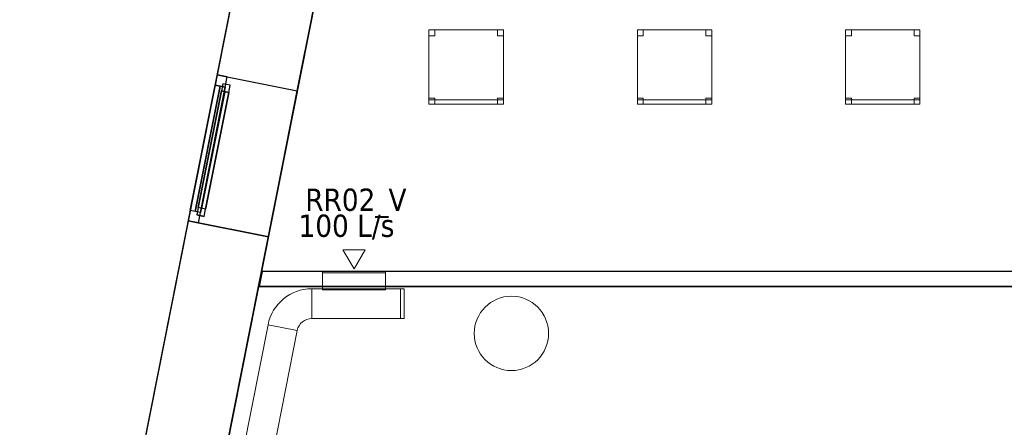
# Model space of a CAD drawing. Header units: metres. Extents: x 397.7 to 427.5, y 12.7 to 28.4.
# Tile 3 of 142: x 397.7 to 404.3, y 17.2 to 19.9. Entities that reach past the tile are written whole.
import ezdxf

# ---------------------------------------------------------------- set-up
doc = ezdxf.new("R2010")
doc.units = ezdxf.units.M
doc.layers.add('01_CARPINTERIA', color=5, linetype='Continuous', lineweight=25, true_color=0x0000ff)
doc.layers.add('01_SUELOS', color=7, linetype='Continuous', lineweight=25, true_color=0x007f00)
for name, color, linetype, lineweight in [('02_MOBILIARIO', 7, 'Continuous', 18), ('A-COLS-____-MCUT', 7, 'Continuous', 18), ('A-COLS-____-OTLN', 7, 'Continuous', 18), ('A-DETL-____-MBND', 7, 'Continuous', 18), ('A-GENM-____-OTLN', 7, 'Continuous', 18), ('A-WALL-____-MCUT', 7, 'Continuous', 25), ('A-WALL-____-OTLN', 7, 'Continuous', 25), ('M-HVAC-CDFF-IDEN', 7, 'Continuous', 30), ('M-HVAC-CDFF-OTLN', 7, 'Continuous', 18), ('M-HVAC-DUCT-OTLN', 7, 'Continuous', 18)]:
    doc.layers.add(name, color=color, linetype=linetype, lineweight=lineweight)
doc.styles.add('Tahoma_2', font='tahoma.ttf', dxfattribs={"height": 0.15})

# ---------------------------------------------------------------- blocks, each defined once
blk = doc.blocks.new('Family - LONDR55-XX_ZZ-ARQ-CAA-M3D-Londres55-152793-05_CLI_AIRE_P2')
at = {"layer": '01_SUELOS', "color": 9, "true_color": 0xaad4aa}
for p, q in [((2.9616, 14.9476), (0, 0)), ((0, 0), (2.9616, 14.9476))]:
    blk.add_line(p, q, dxfattribs=at)
blk = doc.blocks.new('Forma directa - LONDR55-XX_ZZ-ARQ-CAA-M3D-Londres55-152687-05_CLI_AIRE_P2')
at = {"layer": '01_CARPINTERIA', "color": 161, "true_color": 0xaaaaff}
for p, q in [((0.07, 0.07), (0, 0.07)), ((0, 0.07), (0, 0)), ((0.07, 0.07), (0, 0.07)), ((0, 0.07), (0, 0)), ((0.1, 0.1), (0.05, 0.1)), ((0.05, 0.1), (0.05, 0.05)), ((0.1, 0.1), (0.05, 0.1)), ((0.05, 0.1), (0.05, 0.05)), ((0.07, 0.07), (0.93, 0.07)), ((0.93, 0.07), (0.07, 0.07)), ((0.07, 0.07), (0.07, 0)), ((0.07, 0), (0.07, 0.07)), ((0.07, 0), (0.07, 0.07)), ((0.07, 0.07), (0.07, 0)), ((0.1, 0.05), (0.1, 0.1)), ((0.1, 0.1), (0.1, 0.05)), ((0.1, 0.1), (0.9, 0.1)), ((0.9, 0.1), (0.1, 0.1)), ((0.1, 0.1), (0.1, 0.05)), ((0.1, 0.05), (0.1, 0.1)), ((0.9, 0.075), (0.1, 0.075)), ((0.9, 0.075), (0.1, 0.075)), ((0.95, 0.1), (0.9, 0.1)), ((0.9, 0.1), (0.9, 0.05)), ((0.95, 0.1), (0.9, 0.1)), ((0.9, 0.1), (0.9, 0.05)), ((0.9, 0.1), (0.9, 0.05)), ((0.9, 0.1), (0.9, 0.05)), ((0.93, 0.07), (0.93, 0)), ((0.93, 0.07), (0.93, 0)), ((1, 0.07), (0.93, 0.07)), ((0.93, 0.07), (0.93, 0)), ((1, 0.07), (0.93, 0.07)), ((0.93, 0.07), (0.93, 0)), ((0.95, 0.05), (0.95, 0.1)), ((0.95, 0.1), (0.95, 0.05)), ((1, 0), (1, 0.07)), ((1, 0.07), (1, 0)), ((0, 0), (0.07, 0)), ((0, 0), (0.07, 0)), ((0.05, 0.05), (0.1, 0.05)), ((0.05, 0.05), (0.1, 0.05)), ((0.93, 0.035), (0.07, 0.035)), ((0.07, 0.035), (0.93, 0.035)), ((0.07, 0), (0.93, 0)), ((0.93, 0), (0.07, 0)), ((0.1, 0.05), (0.9, 0.05)), ((0.9, 0.05), (0.1, 0.05)), ((0.9, 0.05), (0.95, 0.05)), ((0.9, 0.05), (0.95, 0.05)), ((0.93, 0), (1, 0)), ((0.93, 0), (1, 0))]:
    blk.add_line(p, q, dxfattribs=at)
blk = doc.blocks.new('Forma directa - Finestra P2-152998-05_CLI_AIRE_P2')
at = {"xscale": 1.00000002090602, "yscale": 1.00000002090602, "zscale": 1.00000002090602}
blk.add_blockref('Forma directa - LONDR55-XX_ZZ-ARQ-CAA-M3D-Londres55-152687-05_CLI_AIRE_P2', (0, 0), dxfattribs=at)
blk = doc.blocks.new('Family - Pilar P2-153063-05_CLI_AIRE_P2')
at = {"layer": 'A-COLS-____-MCUT', "color": 253, "true_color": 0xaaaaaa}
for start, end in [(360, 180), (180, 360)]:
    blk.add_arc((0.25, 0.25), 0.25, start, end, dxfattribs=at)
at = {"layer": 'A-COLS-____-OTLN', "color": 253, "true_color": 0xaaaaaa}
for start, end in [(360, 180), (180, 360)]:
    blk.add_arc((0.25, 0.25), 0.25, start, end, dxfattribs=at)
blk = doc.blocks.new('Family - Cadira d_Oficina_P2-153073-05_CLI_AIRE_P2')
at = {"layer": 'A-DETL-____-MBND', "color": 253, "true_color": 0xaaaaaa}
for p, q in [((0, 0.46), (0, 0.5)), ((0, 0.5), (0.04, 0.5)), ((0.04, 0.5), (0, 0.5)), ((0, 0.5), (0, 0.46)), ((0, 0.5), (0.5, 0.5)), ((0, 0), (0, 0.5)), ((0.5, 0.5), (0, 0.5)), ((0, 0.5), (0, 0)), ((0.04, 0.5), (0.04, 0.46)), ((0.04, 0.46), (0.04, 0.5)), ((0.46, 0.46), (0.46, 0.5)), ((0.46, 0.5), (0.5, 0.5)), ((0.5, 0.5), (0.46, 0.5)), ((0.46, 0.5), (0.46, 0.46)), ((0.5, 0.5), (0.5, 0)), ((0.5, 0), (0.5, 0.5)), ((0.5, 0.5), (0.5, 0.46)), ((0.5, 0.46), (0.5, 0.5)), ((0.04, 0.46), (0, 0.46)), ((0, 0.46), (0.04, 0.46)), ((0.5, 0.46), (0.46, 0.46)), ((0.46, 0.46), (0.5, 0.46)), ((0, 0), (0, 0.04)), ((0, 0.04), (0.04, 0.04)), ((0.04, 0.04), (0, 0.04)), ((0, 0.04), (0, 0)), ((0, 0), (0, 0.03)), ((0, 0.03), (0.5, 0.03)), ((0.5, 0.03), (0, 0.03)), ((0, 0.03), (0, 0)), ((0.04, 0), (0, 0)), ((0, 0), (0.04, 0)), ((0.5, 0), (0, 0)), ((0, 0), (0.5, 0)), ((0.5, 0), (0, 0)), ((0, 0), (0.5, 0)), ((0.04, 0.04), (0.04, 0)), ((0.04, 0), (0.04, 0.04)), ((0.46, 0), (0.46, 0.04)), ((0.46, 0.04), (0.5, 0.04)), ((0.5, 0.04), (0.46, 0.04)), ((0.46, 0.04), (0.46, 0)), ((0.5, 0), (0.46, 0)), ((0.5, 0.04), (0.5, 0)), ((0.5, 0), (0.5, 0.04)), ((0.5, 0.03), (0.5, 0)), ((0.5, 0), (0.5, 0.03)), ((0.46, 0), (0.5, 0))]:
    blk.add_line(p, q, dxfattribs=at)
blk = doc.blocks.new('Family - Cadira d_Oficina_P2-153194-05_CLI_AIRE_P2')
at = {"layer": 'A-DETL-____-MBND', "color": 253, "true_color": 0xaaaaaa}
for p, q in [((0, 0.46), (0, 0.5)), ((0, 0.5), (0.04, 0.5)), ((0.04, 0.5), (0, 0.5)), ((0, 0.5), (0, 0.46)), ((0, 0.5), (0.5, 0.5)), ((0, 0), (0, 0.5)), ((0.5, 0.5), (0, 0.5)), ((0, 0.5), (0, 0)), ((0.04, 0.5), (0.04, 0.46)), ((0.04, 0.46), (0.04, 0.5)), ((0.46, 0.46), (0.46, 0.5)), ((0.46, 0.5), (0.5, 0.5)), ((0.5, 0.5), (0.46, 0.5)), ((0.46, 0.5), (0.46, 0.46)), ((0.5, 0.5), (0.5, 0.46)), ((0.5, 0.46), (0.5, 0.5)), ((0.5, 0.5), (0.5, 0)), ((0.5, 0), (0.5, 0.5)), ((0.04, 0.46), (0, 0.46)), ((0, 0.46), (0.04, 0.46)), ((0.5, 0.46), (0.46, 0.46)), ((0.46, 0.46), (0.5, 0.46)), ((0, 0), (0, 0.04)), ((0, 0.04), (0.04, 0.04)), ((0.04, 0.04), (0, 0.04)), ((0, 0.04), (0, 0)), ((0, 0), (0, 0.03)), ((0, 0.03), (0.5, 0.03)), ((0.5, 0.03), (0, 0.03)), ((0, 0.03), (0, 0)), ((0.5, 0), (0, 0)), ((0, 0), (0.5, 0)), ((0.5, 0), (0, 0)), ((0, 0), (0.5, 0)), ((0.04, 0), (0, 0)), ((0, 0), (0.04, 0)), ((0.04, 0.04), (0.04, 0)), ((0.04, 0), (0.04, 0.04)), ((0.46, 0), (0.46, 0.04)), ((0.46, 0.04), (0.5, 0.04)), ((0.5, 0.04), (0.46, 0.04)), ((0.46, 0.04), (0.46, 0)), ((0.5, 0), (0.46, 0)), ((0.5, 0.04), (0.5, 0)), ((0.5, 0), (0.5, 0.04)), ((0.5, 0.03), (0.5, 0)), ((0.5, 0), (0.5, 0.03)), ((0.46, 0), (0.5, 0))]:
    blk.add_line(p, q, dxfattribs=at)
blk = doc.blocks.new('Family - Cadira d_Oficina_P2-153231-05_CLI_AIRE_P2')
at = {"layer": 'A-DETL-____-MBND', "color": 253, "true_color": 0xaaaaaa}
for p, q in [((0, 0.46), (0, 0.5)), ((0, 0.5), (0.04, 0.5)), ((0.04, 0.5), (0, 0.5)), ((0, 0.5), (0, 0.46)), ((0, 0.5), (0.5, 0.5)), ((0, 0), (0, 0.5)), ((0.5, 0.5), (0, 0.5)), ((0, 0.5), (0, 0)), ((0.04, 0.5), (0.04, 0.46)), ((0.04, 0.46), (0.04, 0.5)), ((0.46, 0.46), (0.46, 0.5)), ((0.46, 0.5), (0.5, 0.5)), ((0.5, 0.5), (0.46, 0.5)), ((0.46, 0.5), (0.46, 0.46)), ((0.5, 0.5), (0.5, 0)), ((0.5, 0), (0.5, 0.5)), ((0.5, 0.5), (0.5, 0.46)), ((0.5, 0.46), (0.5, 0.5)), ((0.04, 0.46), (0, 0.46)), ((0, 0.46), (0.04, 0.46)), ((0.5, 0.46), (0.46, 0.46)), ((0.46, 0.46), (0.5, 0.46)), ((0, 0), (0, 0.04)), ((0, 0.04), (0.04, 0.04)), ((0.04, 0.04), (0, 0.04)), ((0, 0.04), (0, 0)), ((0, 0), (0, 0.03)), ((0, 0.03), (0.5, 0.03)), ((0.5, 0.03), (0, 0.03)), ((0, 0.03), (0, 0)), ((0.5, 0), (0, 0)), ((0, 0), (0.5, 0)), ((0.04, 0), (0, 0)), ((0, 0), (0.04, 0)), ((0.5, 0), (0, 0)), ((0, 0), (0.5, 0)), ((0.04, 0.04), (0.04, 0)), ((0.04, 0), (0.04, 0.04)), ((0.46, 0), (0.46, 0.04)), ((0.46, 0.04), (0.5, 0.04)), ((0.5, 0.04), (0.46, 0.04)), ((0.46, 0.04), (0.46, 0)), ((0.5, 0), (0.46, 0)), ((0.5, 0.04), (0.5, 0)), ((0.5, 0), (0.5, 0.04)), ((0.5, 0.03), (0.5, 0)), ((0.5, 0), (0.5, 0.03)), ((0.46, 0), (0.5, 0))]:
    blk.add_line(p, q, dxfattribs=at)
blk = doc.blocks.new('Family - Façana nord-oest P2-153299-05_CLI_AIRE_P2')
at = {"layer": 'A-WALL-____-MCUT', "color": 253, "true_color": 0xaaaaaa}
for p, q in [((8.8597, 0.55), (8.3018, 0.55)), ((8.8597, 0), (8.8597, 0.55)), ((9.8597, 0.55), (9.8597, 0)), ((11.449, 0.55), (9.8597, 0.55)), ((8.3018, 0), (8.8597, 0)), ((9.8597, 0), (11.449, 0))]:
    blk.add_line(p, q, dxfattribs=at)
at = {"layer": 'A-WALL-____-OTLN', "color": 253, "true_color": 0xaaaaaa}
for p, q in [((15.5778, 0.55), (-0.109, 0.55)), ((8.8597, 0), (8.8597, 0.55)), ((9.8597, 0.55), (8.8597, 0.55)), ((9.8597, 0), (9.8597, 0.55)), ((0, 0), (15.6868, 0)), ((8.8597, 0), (9.8597, 0))]:
    blk.add_line(p, q, dxfattribs=at)
at = {"layer": 'A-WALL-____-OTLN', "color": 253, "lineweight": 18, "true_color": 0xaaaaaa}
blk.add_line((0, 0), (15.6868, 0), dxfattribs=at)
blk = doc.blocks.new('Family - Vano finestra P2-153307-05_CLI_AIRE_P2')
at = {"layer": 'A-GENM-____-OTLN', "color": 253, "true_color": 0xaaaaaa}
for p, q in [((399.0078, 19.5375), (398.8135, 18.5566)), ((398.8135, 18.5566), (399.0078, 19.5375)), ((399.5473, 19.4306), (399.0078, 19.5375)), ((399.5473, 19.4306), (399.0078, 19.5375)), ((399.353, 18.4497), (399.5473, 19.4306)), ((399.5473, 19.4306), (399.353, 18.4497)), ((398.8135, 18.5566), (399.353, 18.4497)), ((399.353, 18.4497), (398.8135, 18.5566))]:
    blk.add_line(p, q, dxfattribs=at)
blk = doc.blocks.new('Family - Evans P2-153319-05_CLI_AIRE_P2')
at = {"layer": 'A-WALL-____-MCUT', "color": 253, "true_color": 0xaaaaaa}
for p, q in [((0.0198, 0.1), (0, 0)), ((5.0899, 0.1), (0.0198, 0.1)), ((0, 0), (5.0899, 0))]:
    blk.add_line(p, q, dxfattribs=at)
at = {"layer": 'A-WALL-____-OTLN', "color": 253, "true_color": 0xaaaaaa}
for p, q in [((0, 0), (0.0198, 0.1)), ((5.0899, 0.1), (0.0198, 0.1)), ((5.0899, 0), (0, 0))]:
    blk.add_line(p, q, dxfattribs=at)
at = {"layer": 'A-WALL-____-OTLN', "color": 253, "lineweight": 18, "true_color": 0xaaaaaa}
blk.add_line((0, 0), (14.3056, 0), dxfattribs=at)
blk = doc.blocks.new('LONDR55-XX_ZZ-ARQ-CAA-M3D-Londres55_ifc-1-05_CLI_AIRE_P2')
at = {"layer": '01_CARPINTERIA', "color": 253, "lineweight": 18, "true_color": 0xaaaaaa, "rotation": 258.7931018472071}
blk.add_blockref('Forma directa - Finestra P2-152998-05_CLI_AIRE_P2', (399.0078, 19.5375), dxfattribs=at)
at = {"layer": '01_SUELOS', "color": 253, "lineweight": 18, "true_color": 0xaaaaaa}
blk.add_blockref('Family - LONDR55-XX_ZZ-ARQ-CAA-M3D-Londres55-152793-05_CLI_AIRE_P2', (398.2971, 13.1206), dxfattribs=at)
at = {"layer": '02_MOBILIARIO', "color": 253, "lineweight": 18, "true_color": 0xaaaaaa}
for name, p in [('Family - Cadira d_Oficina_P2-153231-05_CLI_AIRE_P2', (400.4328, 19.3402)), ('Family - Cadira d_Oficina_P2-153073-05_CLI_AIRE_P2', (401.834, 19.3402)), ('Family - Cadira d_Oficina_P2-153194-05_CLI_AIRE_P2', (403.234, 19.3402))]:
    blk.add_blockref(name, p, dxfattribs=at)
at = {"layer": 'A-COLS-____-OTLN', "color": 253, "lineweight": 18, "true_color": 0xaaaaaa}
blk.add_blockref('Family - Pilar P2-153063-05_CLI_AIRE_P2', (400.737, 17.5495), dxfattribs=at)
at = {"layer": 'A-GENM-____-OTLN', "color": 253, "lineweight": 18, "true_color": 0xaaaaaa}
blk.add_blockref('Family - Vano finestra P2-153307-05_CLI_AIRE_P2', (0, 0), dxfattribs=at)
at = {"layer": 'A-WALL-____-OTLN', "color": 253, "lineweight": 18, "true_color": 0xaaaaaa, "rotation": 258.7931018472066}
blk.add_blockref('Family - Façana nord-oest P2-153299-05_CLI_AIRE_P2', (400.7297, 28.2282), dxfattribs=at)
at = {"layer": 'A-WALL-____-OTLN', "color": 253, "lineweight": 18, "true_color": 0xaaaaaa}
blk.add_blockref('Family - Evans P2-153319-05_CLI_AIRE_P2', (399.2915, 18.1155), dxfattribs=at)
blk = doc.blocks.new('M_Codo rectangular - Radio - 1 W-463225-05_CLI_AIRE_P2')
at = {"layer": 'M-HVAC-DUCT-OTLN', "color": 40, "true_color": 0xffbf00}
for p, q in [((-0.0662, 0.1806), (0.13, 0.1417)), ((0.13, 0.1417), (-0.0662, 0.1806)), ((-0.1643, 0.1), (-0.1643, -0.1)), ((-0.1643, -0.1), (-0.1643, 0.1))]:
    blk.add_line(p, q, dxfattribs=at)
for radius in [0.1, 0.1, 0.3, 0.3]:
    blk.add_arc((-0.1643, 0.2), radius, 270, 348.7931, dxfattribs=at)
blk = doc.blocks.new('ZYR_03_06_04_01 Reixa Paret Retorn - RR02_V-479713-05_CLI_AIRE_P2')
at = {"layer": 'M-HVAC-CDFF-OTLN', "color": 40, "true_color": 0xffbf00}
for p, q in [((0.2225, 0.002), (-0.2225, 0.002)), ((-0.2225, 0.002), (0.2225, 0.002)), ((-0.2225, 0.002), (-0.2225, 0)), ((-0.2225, 0.002), (-0.2225, 0)), ((0.2225, 0), (-0.2225, 0)), ((-0.2225, 0), (0.2225, 0)), ((0.2125, 0.01), (-0.2125, 0.01)), ((-0.2125, 0.01), (0.2125, 0.01)), ((-0.2125, 0.01), (-0.2125, 0)), ((-0.2125, 0.01), (-0.2125, 0)), ((0.2125, 0.002), (-0.2125, 0.002)), ((-0.2125, 0.002), (0.2125, 0.002)), ((-0.2125, 0.002), (-0.2125, 0)), ((-0.2125, 0.002), (-0.2125, 0)), ((0.2125, 0), (-0.2125, 0)), ((-0.2125, 0), (0.2125, 0)), ((0.2125, 0), (-0.2125, 0)), ((-0.2125, 0), (0.2125, 0)), ((0.2125, 0), (0.2125, 0.01)), ((0.2125, 0.01), (0.2125, 0)), ((0.2125, 0), (0.2125, 0.002)), ((0.2125, 0.002), (0.2125, 0)), ((0.2225, 0), (0.2225, 0.002)), ((0.2225, 0.002), (0.2225, 0)), ((0, -0.015), (-0.075, -0.1449)), ((0, -0.015), (0.075, -0.1449)), ((0.075, -0.1449), (-0.075, -0.1449))]:
    blk.add_line(p, q, dxfattribs=at)
blk = doc.blocks.new('MEP_15_03 Injerto Conducte - Mínimo-479606-05_CLI_AIRE_P2')
at = {"layer": 'M-HVAC-DUCT-OTLN', "color": 40, "true_color": 0xffbf00}
for p, q in [((-0.006096, -0.2125), (-0.006096, 0.2125)), ((-0.006096, 0.2125), (-0.006096, -0.2125)), ((-0.006096, 0.2125), (0.015, 0.2125)), ((-0.006096, 0.2125), (0.015, 0.2125)), ((0.015, 0.2125), (0.015, -0.2125)), ((0.015, -0.2125), (0.015, 0.2125)), ((0.015, -0.2125), (-0.006096, -0.2125)), ((-0.006096, -0.2125), (0.015, -0.2125))]:
    blk.add_line(p, q, dxfattribs=at)
blk = doc.blocks.new('M_Remate rectangular - Estándar-V4-05_CLI_AIRE_P2')
at = {"layer": 'M-HVAC-DUCT-OTLN', "color": 40, "true_color": 0xffbf00}
for p, q in [((0, 0.1), (0, -0.1)), ((0, -0.1), (0, 0.1)), ((0, 0.1), (0.025, 0.1)), ((0.025, 0.1), (0, 0.1)), ((0.025, 0.1), (0.025, -0.1)), ((0.025, -0.1), (0.025, 0.1)), ((0.025, -0.1), (0, -0.1)), ((0.025, -0.1), (0, -0.1))]:
    blk.add_line(p, q, dxfattribs=at)

msp = doc.modelspace()

# ---------------------------------------------------------------- linework, layer by layer
at = {"layer": 'M-HVAC-DUCT-OTLN', "color": 40, "true_color": 0xffbf00}
for p, q in [((400.1416, 18.2075), (399.7166, 18.2075)), ((399.7166, 18.1146), (399.7166, 18.2075)), ((400.1416, 18.2075), (400.1416, 18.1146)), ((399.6451, 18.0996), (399.6451, 17.8996)), ((399.6451, 18.0996), (400.2421, 18.0996)), ((400.1416, 18.1146), (399.7166, 18.1146)), ((399.7166, 18.0996), (399.7166, 18.0935)), ((399.7166, 18.0935), (400.1416, 18.0935)), ((400.1416, 18.0935), (400.1416, 18.0996)), ((400.2421, 18.0996), (400.2421, 17.8996)), ((400.2421, 17.8996), (399.6451, 17.8996)), ((398.6092, 14.1149), (399.3508, 17.8579)), ((399.547, 17.819), (398.8054, 14.0761)), ((399.547, 17.819), (399.3508, 17.8579))]:
    msp.add_line(p, q, dxfattribs=at)

# ---------------------------------------------------------------- block references
at = {"lineweight": 5}
msp.add_blockref('LONDR55-XX_ZZ-ARQ-CAA-M3D-Londres55_ifc-1-05_CLI_AIRE_P2', (0, 0), dxfattribs=at)
at = {"layer": 'M-HVAC-CDFF-OTLN', "color": 40, "true_color": 0xffbf00, "rotation": 180}
msp.add_blockref('ZYR_03_06_04_01 Reixa Paret Retorn - RR02_V-479713-05_CLI_AIRE_P2', (399.9291, 18.2175), dxfattribs=at)
at = {"layer": 'M-HVAC-DUCT-OTLN', "color": 40, "true_color": 0xffbf00, "rotation": 180}
msp.add_blockref('M_Codo rectangular - Radio - 1 W-463225-05_CLI_AIRE_P2', (399.4808, 17.9996), dxfattribs=at)
at = {"layer": 'M-HVAC-DUCT-OTLN', "color": 40, "true_color": 0xffbf00, "extrusion": (0, 0, -1), "rotation": 90}
msp.add_blockref('MEP_15_03 Injerto Conducte - Mínimo-479606-05_CLI_AIRE_P2', (-399.9291, 18.0996), dxfattribs=at)
at = {"layer": 'M-HVAC-DUCT-OTLN', "color": 40, "true_color": 0xffbf00}
msp.add_blockref('M_Remate rectangular - Estándar-V4-05_CLI_AIRE_P2', (400.2421, 17.9996), dxfattribs=at)

# ---------------------------------------------------------------- texts
at = {"layer": 'M-HVAC-CDFF-IDEN', "char_height": 0.15, "attachment_point": 1, "style": 'Tahoma_2'}
for s, insert, width in [('RR02_V', (399.6011, 18.7733), 0.84578), ('100 L/s', (399.556, 18.5986), 0.793671)]:
    msp.add_mtext(s, dxfattribs=dict(at, insert=insert, width=width))

doc.saveas('drawing.dxf')
